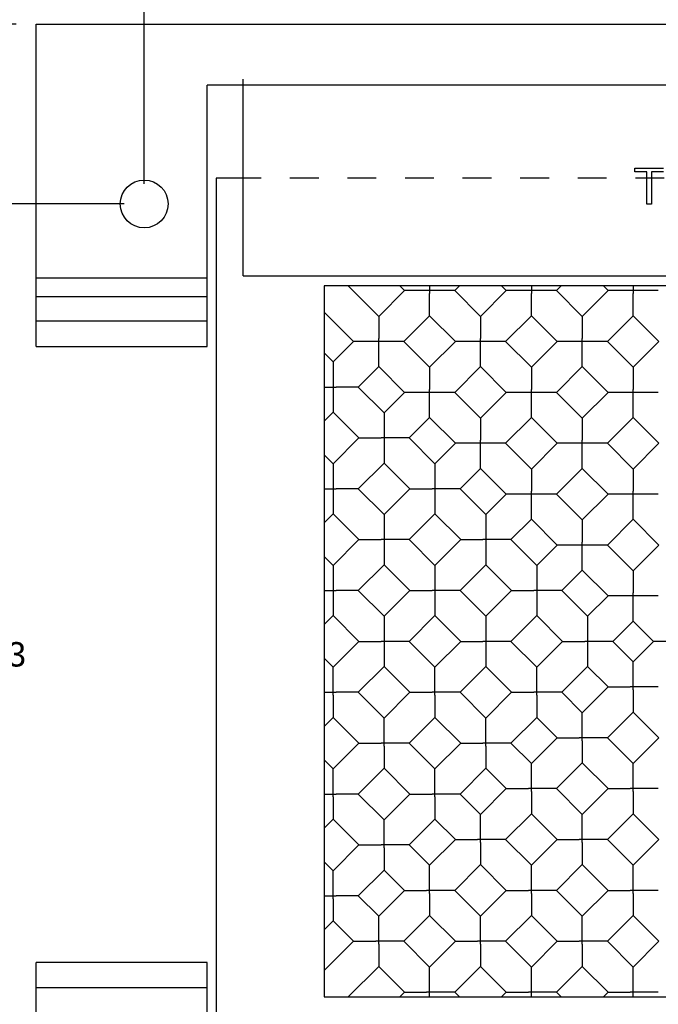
# Model space of a CAD drawing. Header units: inches. Extents: x 0 to 11, y 0 to 8.5.
# Tile 3 of 6: x 2.4 to 4.6, y 2.2 to 5.7. Entities that reach past the tile are written whole.
import ezdxf

# ---------------------------------------------------------------- set-up
doc = ezdxf.new("R2010")
doc.units = ezdxf.units.IN
doc.header["$LTSCALE"] = 0.605
doc.header["$MEASUREMENT"] = 0
doc.linetypes.add('HIDDEN', pattern=[0.2, 0.1, -0.1])
doc.layers.get('0').update_dxf_attribs({"linetype": 'CONTINUOUS'})
doc.layers.add('DEFAULT_2', color=8, linetype='HIDDEN')
doc.layers.add('DIMENSIONS', color=7, linetype='CONTINUOUS')
doc.styles.get("Standard").update_dxf_attribs({"font": 'arial.ttf'})
doc.dimstyles.new('DIMSTYLE_1', dxfattribs={"dimtxt": 0.085, "dimasz": 0.1, "dimexe": 0.09, "dimexo": 0.07, "dimgap": 0.0425, "dimtad": 0, "dimtih": 1, "dimtoh": 1, "dimzin": 4, "dimdsep": 46, "dimtxsty": 'Standard', "dimblk": '_FILLED', "dimblk1": '_FILLED', "dimblk2": '_FILLED', "dimcen": 0.09, "dimazin": 1, "dimtfac": 1, "dimtdec": 3, "dimtofl": 0, "dimtmove": 0, "dimatfit": 3, "dimldrblk": '_FILLED', "dimfxl": 0, "dimtolj": 1, "dimtzin": 4, "dimarcsym": 0})

# ---------------------------------------------------------------- blocks, each defined once
blk = doc.blocks.new('_FILLED')
at = {"color": 0, "linetype": 'ByBlock'}
blk.add_solid([(0, 0), (-1, 0.2), (-1, -0.2)], dxfattribs=at)
blk = doc.blocks.new('*D1')
at = {"layer": 'DIMENSIONS', "color": 2, "linetype": 'Continuous'}
for p, q in [((2.4775, 5.7062), (2.4775, 6.0461)), ((6.9775, 5.7062), (6.9775, 6.0461)), ((2.4775, 5.9561), (4.5695, 5.9561)), ((6.9775, 5.9561), (4.8855, 5.9561))]:
    blk.add_line(p, q, dxfattribs=at)
at = {"layer": 'DIMENSIONS', "color": 2, "linetype": 'Continuous', "xscale": 0.1, "yscale": 0.1, "zscale": 0.1, "rotation": 180}
blk.add_blockref('_FILLED', (2.4775, 5.9561), dxfattribs=at)
at = {"layer": 'DIMENSIONS', "color": 2, "linetype": 'Continuous', "xscale": 0.1, "yscale": 0.1, "zscale": 0.1}
blk.add_blockref('_FILLED', (6.9775, 5.9561), dxfattribs=at)
at = {"layer": 'DIMENSIONS', "color": 2, "linetype": 'Continuous', "insert": (4.7275, 5.9986), "char_height": 0.085, "width": 0.230985, "attachment_point": 2, "line_spacing_factor": 0.9}
blk.add_mtext('4.50', dxfattribs=at)
blk = doc.blocks.new('*D2')
at = {"layer": 'DIMENSIONS', "color": 2, "linetype": 'Continuous'}
for p, q in [((2.8525, 5.0812), (2.8525, 5.8707)), ((6.6025, 5.0812), (6.6025, 5.8707)), ((2.8525, 5.7807), (4.5695, 5.7807)), ((6.6025, 5.7807), (4.8855, 5.7807))]:
    blk.add_line(p, q, dxfattribs=at)
at = {"layer": 'DIMENSIONS', "color": 2, "linetype": 'Continuous', "xscale": 0.1, "yscale": 0.1, "zscale": 0.1, "rotation": 180}
blk.add_blockref('_FILLED', (2.8525, 5.7807), dxfattribs=at)
at = {"layer": 'DIMENSIONS', "color": 2, "linetype": 'Continuous', "xscale": 0.1, "yscale": 0.1, "zscale": 0.1}
blk.add_blockref('_FILLED', (6.6025, 5.7807), dxfattribs=at)
at = {"layer": 'DIMENSIONS', "color": 2, "linetype": 'Continuous', "insert": (4.7275, 5.8232), "char_height": 0.085, "width": 0.230985, "attachment_point": 2, "line_spacing_factor": 0.9}
blk.add_mtext('3.75', dxfattribs=at)
blk = doc.blocks.new('*D3')
at = {"layer": 'DIMENSIONS', "color": 2, "linetype": 'Continuous'}
for p, q in [((2.4075, 5.6362), (1.973, 5.6362)), ((2.063, 5.6362), (2.063, 3.6866)), ((2.063, 1.2562), (2.063, 3.5166)), ((2.4075, 1.2562), (1.973, 1.2562))]:
    blk.add_line(p, q, dxfattribs=at)
at = {"layer": 'DIMENSIONS', "color": 2, "linetype": 'Continuous', "xscale": 0.1, "yscale": 0.1, "zscale": 0.1}
for p, rotation in [((2.063, 5.6362), 90), ((2.063, 1.2562), 270)]:
    blk.add_blockref('_FILLED', p, dxfattribs=dict(at, rotation=rotation))
at = {"layer": 'DIMENSIONS', "color": 2, "linetype": 'Continuous', "insert": (2.063, 3.6441), "char_height": 0.085, "width": 0.230985, "attachment_point": 2, "line_spacing_factor": 0.9}
blk.add_mtext('4.38', dxfattribs=at)
blk = doc.blocks.new('*D4')
at = {"layer": 'DIMENSIONS', "color": 2, "linetype": 'Continuous'}
for p, q in [((2.7825, 5.0112), (2.236, 5.0112)), ((2.326, 5.0112), (2.326, 3.5312)), ((2.326, 1.8812), (2.326, 3.3612)), ((2.7825, 1.8812), (2.236, 1.8812))]:
    blk.add_line(p, q, dxfattribs=at)
at = {"layer": 'DIMENSIONS', "color": 2, "linetype": 'Continuous', "xscale": 0.1, "yscale": 0.1, "zscale": 0.1}
for p, rotation in [((2.326, 5.0112), 90), ((2.326, 1.8812), 270)]:
    blk.add_blockref('_FILLED', p, dxfattribs=dict(at, rotation=rotation))
at = {"layer": 'DIMENSIONS', "color": 2, "linetype": 'Continuous', "insert": (2.326, 3.4887), "char_height": 0.085, "width": 0.230985, "attachment_point": 2, "line_spacing_factor": 0.9}
blk.add_mtext('3.13', dxfattribs=at)

msp = doc.modelspace()

# ---------------------------------------------------------------- linework, layer by layer
at = {"color": 3, "linetype": 'Continuous'}
for p, q in [((2.4775, 4.5163), (2.4775, 5.6362)), ((2.4775, 5.6362), (6.9775, 5.6362)), ((3.1965, 4.7612), (3.1965, 5.4442)), ((3.0715, 4.5163), (3.0715, 5.4242)), ((6.3835, 5.4242), (3.0715, 5.4242)), ((3.1965, 4.7612), (6.2585, 4.7612)), ((2.4775, 4.7547), (3.0715, 4.7547)), ((3.0715, 4.6881), (2.4775, 4.6881)), ((3.0715, 4.6033), (2.4775, 4.6033)), ((2.4775, 4.5163), (3.0715, 4.5163)), ((2.4775, 1.2562), (2.4775, 2.376)), ((3.0715, 2.376), (2.4775, 2.376)), ((3.0715, 1.8412), (3.0715, 2.376)), ((2.4775, 2.289), (3.0715, 2.289))]:
    msp.add_line(p, q, dxfattribs=at)
at = {"color": 40, "linetype": 'Continuous'}
for p, q in [((4.5565, 5.1224), (4.5565, 5.1357)), ((4.5565, 5.1357), (4.6555, 5.1357)), ((4.5982, 5.1224), (4.5565, 5.1224)), ((4.5982, 5.0107), (4.5982, 5.1224)), ((4.6138, 5.1224), (4.6138, 5.0107)), ((4.6555, 5.1224), (4.6138, 5.1224)), ((4.6138, 5.0107), (4.5982, 5.0107))]:
    msp.add_line(p, q, dxfattribs=at)
at = {"color": 7, "linetype": 'Continuous'}
for p, q in [((3.1025, 5.1012), (3.1025, 1.8812)), ((3.1965, 5.1012), (3.1025, 5.1012)), ((3.4775, 4.7262), (3.4775, 2.2562)), ((5.9775, 4.7262), (3.4775, 4.7262)), ((3.5611, 4.7262), (3.6668, 4.6204)), ((3.7401, 4.7262), (3.7564, 4.7099)), ((3.8436, 4.7262), (3.8436, 4.6996)), ((3.9309, 4.7099), (3.9471, 4.7262)), ((4.0937, 4.7262), (4.1099, 4.7099)), ((4.1972, 4.7262), (4.1972, 4.6996)), ((4.2844, 4.7099), (4.3007, 4.7262)), ((4.4472, 4.7262), (4.4635, 4.7099)), ((4.5507, 4.7262), (4.5508, 4.6996)), ((3.6668, 4.6204), (3.7564, 4.7099)), ((3.7581, 4.7099), (3.7564, 4.7099)), ((3.9309, 4.7099), (3.7581, 4.7099)), ((3.8436, 4.6227), (3.8436, 4.6996)), ((3.9309, 4.7099), (4.0204, 4.6204)), ((4.0204, 4.6204), (4.1099, 4.7099)), ((4.1117, 4.7099), (4.1099, 4.7099)), ((4.2844, 4.7099), (4.1117, 4.7099)), ((4.1972, 4.6227), (4.1972, 4.6996)), ((4.2844, 4.7099), (4.3739, 4.6204)), ((4.3739, 4.6204), (4.4635, 4.7099)), ((4.4652, 4.7099), (4.4635, 4.7099)), ((4.638, 4.7099), (4.4652, 4.7099)), ((4.5507, 4.6227), (4.5508, 4.6996)), ((3.4775, 4.6352), (3.5796, 4.5331)), ((3.6668, 4.6204), (3.6668, 4.5435)), ((3.7541, 4.5331), (3.8436, 4.6227)), ((3.8436, 4.6227), (3.9331, 4.5331)), ((4.0204, 4.6204), (4.0204, 4.5435)), ((4.1076, 4.5331), (4.1972, 4.6227)), ((4.1972, 4.6227), (4.2867, 4.5331)), ((4.3739, 4.6204), (4.3739, 4.5435)), ((4.4612, 4.5331), (4.5507, 4.6227)), ((4.5507, 4.6227), (4.6403, 4.5331)), ((3.5087, 4.4623), (3.5796, 4.5331)), ((3.5813, 4.5331), (3.5796, 4.5331)), ((3.7541, 4.5331), (3.5813, 4.5331)), ((3.7541, 4.5331), (3.8436, 4.4436)), ((3.8436, 4.4436), (3.9331, 4.5331)), ((3.9349, 4.5331), (3.9331, 4.5331)), ((4.1076, 4.5331), (3.9349, 4.5331)), ((4.1076, 4.5331), (4.1972, 4.4436)), ((4.1972, 4.4436), (4.2867, 4.5331)), ((4.2884, 4.5331), (4.2867, 4.5331)), ((4.4612, 4.5331), (4.2884, 4.5331)), ((4.4612, 4.5331), (4.5507, 4.4436)), ((4.5507, 4.4436), (4.6403, 4.5331)), ((3.5087, 4.4623), (3.4775, 4.4935)), ((3.5087, 4.4623), (3.5088, 4.2895)), ((3.596, 4.375), (3.6668, 4.4459)), ((3.6668, 4.4459), (3.7564, 4.3564)), ((3.8436, 4.4436), (3.8436, 4.3667)), ((3.9309, 4.3564), (4.0204, 4.4459)), ((4.0204, 4.4459), (4.1099, 4.3564)), ((4.1972, 4.4436), (4.1971, 4.3667)), ((4.2844, 4.3564), (4.3739, 4.4459)), ((4.3739, 4.4459), (4.4635, 4.3564)), ((4.5507, 4.4436), (4.5507, 4.3667)), ((3.596, 4.375), (3.5191, 4.3751)), ((3.6855, 4.2855), (3.596, 4.375)), ((3.6855, 4.2855), (3.7564, 4.3564)), ((3.7581, 4.3564), (3.7564, 4.3564)), ((3.9309, 4.3564), (3.7581, 4.3564)), ((3.9309, 4.3564), (4.0204, 4.2668)), ((4.0204, 4.2668), (4.1099, 4.3564)), ((4.1117, 4.3564), (4.1099, 4.3564)), ((4.2844, 4.3564), (4.1117, 4.3564)), ((4.2844, 4.3564), (4.3739, 4.2668)), ((4.3739, 4.2668), (4.4635, 4.3564)), ((4.4652, 4.3564), (4.4635, 4.3564)), ((4.638, 4.3564), (4.4652, 4.3564)), ((3.4775, 4.2565), (3.5087, 4.2878)), ((3.5088, 4.2895), (3.5087, 4.2878)), ((3.5983, 4.1983), (3.5087, 4.2878)), ((3.6855, 4.2855), (3.6855, 4.1128)), ((3.7728, 4.1983), (3.8436, 4.2691)), ((3.8436, 4.2691), (3.9331, 4.1796)), ((4.0204, 4.2668), (4.0204, 4.1899)), ((4.1076, 4.1796), (4.1972, 4.2691)), ((4.1972, 4.2691), (4.2867, 4.1796)), ((4.3739, 4.2668), (4.3739, 4.1899)), ((4.4612, 4.1796), (4.5507, 4.2691)), ((4.5507, 4.2691), (4.6403, 4.1796)), ((3.5087, 4.1087), (3.5983, 4.1983)), ((3.5983, 4.1983), (3.6752, 4.1982)), ((3.8623, 4.1087), (3.7728, 4.1983)), ((3.8623, 4.1087), (3.9331, 4.1796)), ((3.9349, 4.1796), (3.9331, 4.1796)), ((4.1076, 4.1796), (3.9349, 4.1796)), ((4.1076, 4.1796), (4.1972, 4.0901)), ((4.1972, 4.0901), (4.2867, 4.1796)), ((4.2884, 4.1796), (4.2867, 4.1796)), ((4.4612, 4.1796), (4.2884, 4.1796)), ((4.4612, 4.1796), (4.5507, 4.0901)), ((4.5507, 4.0901), (4.6403, 4.1796)), ((3.5087, 4.1087), (3.4775, 4.14)), ((3.5087, 4.1087), (3.5088, 3.936)), ((3.596, 4.0215), (3.6855, 4.111)), ((3.6855, 4.1128), (3.6855, 4.111)), ((3.775, 4.0215), (3.6855, 4.111)), ((3.8623, 4.1087), (3.8623, 3.936)), ((3.9495, 4.0215), (4.0204, 4.0923)), ((4.0204, 4.0923), (4.1099, 4.0028)), ((4.1972, 4.0901), (4.1971, 4.0131)), ((4.2844, 4.0028), (4.3739, 4.0923)), ((4.3739, 4.0923), (4.4635, 4.0028)), ((4.5507, 4.0901), (4.5507, 4.0131)), ((3.596, 4.0215), (3.5191, 4.0215)), ((3.6855, 3.932), (3.596, 4.0215)), ((3.6855, 3.932), (3.775, 4.0215)), ((3.775, 4.0215), (3.852, 4.0215)), ((4.0391, 3.932), (3.9495, 4.0215)), ((4.0391, 3.932), (4.1099, 4.0028)), ((4.1117, 4.0028), (4.1099, 4.0028)), ((4.2844, 4.0028), (4.1117, 4.0028)), ((4.2844, 4.0028), (4.3739, 3.9133)), ((4.3739, 3.9133), (4.4635, 4.0028)), ((4.4652, 4.0028), (4.4635, 4.0028)), ((4.638, 4.0028), (4.4652, 4.0028)), ((3.5088, 3.936), (3.5087, 3.9342)), ((3.8623, 3.936), (3.8623, 3.9342)), ((3.4775, 3.903), (3.5087, 3.9342)), ((3.5983, 3.8447), (3.5087, 3.9342)), ((3.6855, 3.932), (3.6855, 3.7592)), ((3.7728, 3.8447), (3.8623, 3.9342)), ((3.9518, 3.8447), (3.8623, 3.9342)), ((4.0391, 3.932), (4.0391, 3.7592)), ((4.1263, 3.8447), (4.1972, 3.9156)), ((4.1972, 3.9156), (4.2867, 3.826)), ((4.3739, 3.9133), (4.3739, 3.8364)), ((4.4612, 3.826), (4.5507, 3.9156)), ((4.5507, 3.9156), (4.6403, 3.826)), ((3.5087, 3.7552), (3.5983, 3.8447)), ((3.5983, 3.8447), (3.6752, 3.8447)), ((3.8623, 3.7552), (3.7728, 3.8447)), ((3.8623, 3.7552), (3.9518, 3.8447)), ((3.9518, 3.8447), (4.0287, 3.8447)), ((4.2159, 3.7552), (4.1263, 3.8447)), ((4.2159, 3.7552), (4.2867, 3.826)), ((4.2884, 3.826), (4.2867, 3.826)), ((4.4612, 3.826), (4.2884, 3.826)), ((4.4612, 3.826), (4.5507, 3.7365)), ((4.5507, 3.7365), (4.6403, 3.826)), ((3.5087, 3.7552), (3.4775, 3.7864)), ((3.5087, 3.7552), (3.5088, 3.5824)), ((3.596, 3.6679), (3.6855, 3.7575)), ((3.6855, 3.7592), (3.6855, 3.7575)), ((3.775, 3.6679), (3.6855, 3.7575)), ((3.8623, 3.7552), (3.8623, 3.5824)), ((3.9495, 3.6679), (4.0391, 3.7575)), ((4.0391, 3.7592), (4.0391, 3.7575)), ((4.1286, 3.6679), (4.0391, 3.7575)), ((4.2159, 3.7552), (4.2159, 3.5824)), ((4.3031, 3.6679), (4.3739, 3.7388)), ((4.3739, 3.7388), (4.4635, 3.6493)), ((4.5507, 3.7365), (4.5507, 3.6596)), ((3.596, 3.6679), (3.5191, 3.668)), ((3.6855, 3.5784), (3.596, 3.6679)), ((3.6855, 3.5784), (3.775, 3.6679)), ((3.775, 3.6679), (3.852, 3.6679)), ((4.0391, 3.5784), (3.9495, 3.6679)), ((4.0391, 3.5784), (4.1286, 3.6679)), ((4.1286, 3.6679), (4.2055, 3.6679)), ((4.3926, 3.5784), (4.3031, 3.6679)), ((4.3926, 3.5784), (4.4635, 3.6493)), ((4.4652, 3.6492), (4.4635, 3.6493)), ((4.638, 3.6493), (4.4652, 3.6492)), ((3.4775, 3.5494), (3.5087, 3.5807)), ((3.5088, 3.5824), (3.5087, 3.5807)), ((3.5983, 3.4912), (3.5087, 3.5807)), ((3.6855, 3.5784), (3.6855, 3.4809)), ((3.7728, 3.4912), (3.8623, 3.5807)), ((3.8623, 3.5824), (3.8623, 3.5807)), ((3.9518, 3.4912), (3.8623, 3.5807)), ((4.0391, 3.5784), (4.0391, 3.4056)), ((4.1263, 3.4912), (4.2159, 3.5807)), ((4.2159, 3.5824), (4.2159, 3.5807)), ((4.3054, 3.4912), (4.2159, 3.5807)), ((4.3926, 3.5784), (4.3926, 3.4056)), ((4.4799, 3.4912), (4.5507, 3.562)), ((4.5507, 3.562), (4.6216, 3.4912)), ((3.5087, 3.4016), (3.5983, 3.4912)), ((3.5983, 3.4912), (3.6752, 3.4911)), ((3.8623, 3.4016), (3.7728, 3.4912)), ((3.8623, 3.4016), (3.9518, 3.4912)), ((3.9518, 3.4912), (4.0287, 3.4911)), ((4.2159, 3.4016), (4.1263, 3.4912)), ((4.2159, 3.4016), (4.3054, 3.4912)), ((4.3054, 3.4912), (4.3823, 3.4911)), ((4.5507, 3.4203), (4.4799, 3.4912)), ((4.5507, 3.4203), (4.6216, 3.4912)), ((4.6233, 3.4912), (4.6216, 3.4912)), ((4.7192, 3.4911), (4.6233, 3.4912)), ((3.6855, 3.4809), (3.6855, 3.4056)), ((3.5087, 3.4016), (3.4775, 3.4329)), ((3.5088, 3.3247), (3.5087, 3.4016)), ((3.596, 3.3144), (3.6855, 3.4039)), ((3.6855, 3.4056), (3.6855, 3.4039)), ((3.775, 3.3144), (3.6855, 3.4039)), ((3.8623, 3.3247), (3.8623, 3.4016)), ((3.9495, 3.3144), (4.0391, 3.4039)), ((4.0391, 3.4056), (4.0391, 3.4039)), ((4.1286, 3.3144), (4.0391, 3.4039)), ((4.2159, 3.3247), (4.2159, 3.4016)), ((4.3031, 3.3144), (4.3926, 3.4039)), ((4.3926, 3.4056), (4.3926, 3.4039)), ((4.4635, 3.3331), (4.3926, 3.4039)), ((4.5508, 3.3434), (4.5507, 3.4203)), ((3.5087, 3.3041), (3.5088, 3.3247)), ((3.8623, 3.3041), (3.8623, 3.3247)), ((4.2158, 3.3041), (4.2159, 3.3247)), ((4.3739, 3.2435), (4.4635, 3.3331)), ((4.4635, 3.3331), (4.5404, 3.333)), ((4.5507, 3.3228), (4.5508, 3.3434)), ((4.5507, 3.3228), (4.5507, 3.2475)), ((3.5087, 3.3041), (3.5088, 3.2289)), ((3.596, 3.3144), (3.5191, 3.3144)), ((3.6855, 3.2249), (3.596, 3.3144)), ((3.6855, 3.2249), (3.775, 3.3144)), ((3.775, 3.3144), (3.852, 3.3144)), ((3.8623, 3.3041), (3.8623, 3.2289)), ((4.0391, 3.2249), (3.9495, 3.3144)), ((4.0391, 3.2249), (4.1286, 3.3144)), ((4.1286, 3.3144), (4.2055, 3.3144)), ((4.2158, 3.3041), (4.2159, 3.2289)), ((4.3739, 3.2435), (4.3031, 3.3144)), ((3.4775, 3.1959), (3.5087, 3.2271)), ((3.5088, 3.2289), (3.5087, 3.2271)), ((3.5983, 3.1376), (3.5087, 3.2271)), ((3.6856, 3.1479), (3.6855, 3.2249)), ((3.7728, 3.1376), (3.8623, 3.2271)), ((3.8623, 3.2289), (3.8623, 3.2271)), ((3.9518, 3.1376), (3.8623, 3.2271)), ((4.0391, 3.1479), (4.0391, 3.2249)), ((4.1263, 3.1376), (4.2159, 3.2271)), ((4.2159, 3.2289), (4.2159, 3.2271)), ((4.2867, 3.1563), (4.2159, 3.2271)), ((4.374, 3.1666), (4.3739, 3.2435)), ((4.4612, 3.1563), (4.5507, 3.2458)), ((4.5507, 3.2475), (4.5507, 3.2458)), ((4.6403, 3.1563), (4.5507, 3.2458)), ((3.6855, 3.1273), (3.6856, 3.1479)), ((4.039, 3.1273), (4.0391, 3.1479)), ((4.1972, 3.0668), (4.2867, 3.1563)), ((4.2867, 3.1563), (4.3636, 3.1563)), ((4.3739, 3.146), (4.374, 3.1666)), ((4.5507, 3.0668), (4.4612, 3.1563)), ((4.5507, 3.0668), (4.6403, 3.1563)), ((3.5087, 3.0481), (3.5983, 3.1376)), ((3.5983, 3.1376), (3.6752, 3.1376)), ((3.6855, 3.1273), (3.6855, 3.0521)), ((3.8623, 3.0481), (3.7728, 3.1376)), ((3.8623, 3.0481), (3.9518, 3.1376)), ((3.9518, 3.1376), (4.0287, 3.1376)), ((4.039, 3.1273), (4.0391, 3.0521)), ((4.1972, 3.0668), (4.1263, 3.1376)), ((4.3739, 3.146), (4.374, 3.0708)), ((3.5087, 3.0481), (3.4775, 3.0793)), ((3.5088, 2.9712), (3.5087, 3.0481)), ((3.596, 2.9608), (3.6855, 3.0504)), ((3.6855, 3.0521), (3.6855, 3.0504)), ((3.775, 2.9608), (3.6855, 3.0504)), ((3.8623, 2.9712), (3.8623, 3.0481)), ((3.9495, 2.9608), (4.0391, 3.0504)), ((4.0391, 3.0521), (4.0391, 3.0504)), ((4.1099, 2.9795), (4.0391, 3.0504)), ((4.1972, 2.9899), (4.1972, 3.0668)), ((4.2844, 2.9795), (4.3739, 3.069)), ((4.374, 3.0708), (4.3739, 3.069)), ((4.4635, 2.9795), (4.3739, 3.069)), ((4.5508, 2.9899), (4.5507, 3.0668)), ((4.0204, 2.89), (4.1099, 2.9795)), ((4.1099, 2.9795), (4.1868, 2.9795)), ((4.1971, 2.9692), (4.1972, 2.9899)), ((4.3739, 2.89), (4.2844, 2.9795)), ((4.3739, 2.89), (4.4635, 2.9795)), ((4.4635, 2.9795), (4.5404, 2.9795)), ((4.5507, 2.9692), (4.5508, 2.9899)), ((3.5087, 2.9505), (3.5088, 2.9712)), ((3.5087, 2.9505), (3.5088, 2.8753)), ((3.596, 2.9608), (3.5191, 2.9609)), ((3.6855, 2.8713), (3.596, 2.9608)), ((3.6855, 2.8713), (3.775, 2.9608)), ((3.775, 2.9608), (3.852, 2.9608)), ((3.8623, 2.9505), (3.8623, 2.9712)), ((3.8623, 2.9505), (3.8623, 2.8753)), ((4.0204, 2.89), (3.9495, 2.9608)), ((4.1971, 2.9692), (4.1972, 2.894)), ((4.5507, 2.9692), (4.5507, 2.894)), ((3.5088, 2.8753), (3.5087, 2.8736)), ((3.8623, 2.8753), (3.8623, 2.8736)), ((4.0204, 2.8131), (4.0204, 2.89)), ((4.1076, 2.8027), (4.1972, 2.8923)), ((4.1972, 2.894), (4.1972, 2.8923)), ((4.2867, 2.8027), (4.1972, 2.8923)), ((4.374, 2.8131), (4.3739, 2.89)), ((4.4612, 2.8027), (4.5507, 2.8923)), ((4.5507, 2.894), (4.5507, 2.8923)), ((4.6403, 2.8027), (4.5507, 2.8923)), ((3.4775, 2.8423), (3.5087, 2.8736)), ((3.5983, 2.7841), (3.5087, 2.8736)), ((3.6856, 2.7944), (3.6855, 2.8713)), ((3.7728, 2.7841), (3.8623, 2.8736)), ((3.9331, 2.8027), (3.8623, 2.8736)), ((4.0204, 2.7924), (4.0204, 2.8131)), ((4.3739, 2.7924), (4.374, 2.8131)), ((3.5087, 2.6945), (3.5983, 2.7841)), ((3.5983, 2.7841), (3.6752, 2.784)), ((3.6855, 2.7737), (3.6856, 2.7944)), ((3.6855, 2.7737), (3.6855, 2.6985)), ((3.8436, 2.7132), (3.7728, 2.7841)), ((3.8436, 2.7132), (3.9331, 2.8027)), ((3.9331, 2.8027), (4.0101, 2.8027)), ((4.0204, 2.7924), (4.0204, 2.7172)), ((4.1972, 2.7132), (4.1076, 2.8027)), ((4.1972, 2.7132), (4.2867, 2.8027)), ((4.2867, 2.8027), (4.3636, 2.8027)), ((4.3739, 2.7924), (4.374, 2.7172)), ((4.5507, 2.7132), (4.4612, 2.8027)), ((4.5507, 2.7132), (4.6403, 2.8027)), ((3.5087, 2.6945), (3.4775, 2.7258)), ((3.8436, 2.6363), (3.8436, 2.7132)), ((3.9309, 2.626), (4.0204, 2.7155)), ((4.0204, 2.7172), (4.0204, 2.7155)), ((4.1099, 2.626), (4.0204, 2.7155)), ((4.1972, 2.6363), (4.1972, 2.7132)), ((4.2844, 2.626), (4.3739, 2.7155)), ((4.374, 2.7172), (4.3739, 2.7155)), ((4.4635, 2.626), (4.3739, 2.7155)), ((4.5508, 2.6363), (4.5507, 2.7132)), ((3.5088, 2.6176), (3.5087, 2.6945)), ((3.596, 2.6073), (3.6855, 2.6968)), ((3.6855, 2.6985), (3.6855, 2.6968)), ((3.7564, 2.626), (3.6855, 2.6968)), ((3.8436, 2.6156), (3.8436, 2.6363)), ((4.1971, 2.6156), (4.1972, 2.6363)), ((4.5507, 2.6156), (4.5508, 2.6363)), ((3.5087, 2.597), (3.5088, 2.6176)), ((3.596, 2.6073), (3.5191, 2.6073)), ((3.6668, 2.5364), (3.596, 2.6073)), ((3.6668, 2.5364), (3.7564, 2.626)), ((3.7564, 2.626), (3.8333, 2.6259)), ((3.8436, 2.6156), (3.8436, 2.5404)), ((4.0204, 2.5364), (3.9309, 2.626)), ((4.0204, 2.5364), (4.1099, 2.626)), ((4.1099, 2.626), (4.1868, 2.6259)), ((4.1971, 2.6156), (4.1972, 2.5404)), ((4.3739, 2.5364), (4.2844, 2.626)), ((4.3739, 2.5364), (4.4635, 2.626)), ((4.4635, 2.626), (4.5404, 2.6259)), ((4.5507, 2.6156), (4.5507, 2.5404)), ((3.5087, 2.597), (3.5088, 2.5218)), ((3.6669, 2.4595), (3.6668, 2.5364)), ((3.7541, 2.4492), (3.8436, 2.5387)), ((3.8436, 2.5404), (3.8436, 2.5387)), ((3.9331, 2.4492), (3.8436, 2.5387)), ((4.0204, 2.4595), (4.0204, 2.5364)), ((4.1076, 2.4492), (4.1972, 2.5387)), ((4.1972, 2.5404), (4.1972, 2.5387)), ((4.2867, 2.4492), (4.1972, 2.5387)), ((4.374, 2.4595), (4.3739, 2.5364)), ((4.4612, 2.4492), (4.5507, 2.5387)), ((4.5507, 2.5404), (4.5507, 2.5387)), ((4.6403, 2.4492), (4.5507, 2.5387)), ((3.4775, 2.4888), (3.5087, 2.52)), ((3.5088, 2.5218), (3.5087, 2.52)), ((3.5796, 2.4492), (3.5087, 2.52)), ((3.4775, 2.3471), (3.5796, 2.4492)), ((3.5796, 2.4492), (3.6565, 2.4491)), ((3.6668, 2.4389), (3.6669, 2.4595)), ((3.6668, 2.4389), (3.6668, 2.3637)), ((3.8436, 2.3597), (3.7541, 2.4492)), ((3.8436, 2.3597), (3.9331, 2.4492)), ((3.9331, 2.4492), (4.0101, 2.4491)), ((4.0204, 2.4389), (4.0204, 2.4595)), ((4.0204, 2.4389), (4.0204, 2.3637)), ((4.1972, 2.3597), (4.1076, 2.4492)), ((4.1972, 2.3597), (4.2867, 2.4492)), ((4.2867, 2.4492), (4.3636, 2.4491)), ((4.3739, 2.4389), (4.374, 2.4595)), ((4.3739, 2.4389), (4.374, 2.3637)), ((4.5507, 2.3597), (4.4612, 2.4492)), ((4.5507, 2.3597), (4.6403, 2.4492)), ((3.6668, 2.3619), (3.5611, 2.2562)), ((3.6668, 2.3637), (3.6668, 2.3619)), ((3.7564, 2.2724), (3.6668, 2.3619)), ((4.0204, 2.3619), (3.9309, 2.2724)), ((4.0204, 2.3637), (4.0204, 2.3619)), ((4.1099, 2.2724), (4.0204, 2.3619)), ((4.3739, 2.3619), (4.2844, 2.2724)), ((4.374, 2.3637), (4.3739, 2.3619)), ((4.4635, 2.2724), (4.3739, 2.3619)), ((3.8436, 2.2562), (3.8436, 2.3597)), ((4.1972, 2.2562), (4.1972, 2.3597)), ((4.5507, 2.2562), (4.5507, 2.3597)), ((3.7401, 2.2562), (3.7564, 2.2724)), ((3.7564, 2.2724), (3.8333, 2.2724)), ((3.9471, 2.2562), (3.9309, 2.2724)), ((4.0937, 2.2562), (4.1099, 2.2724)), ((4.1099, 2.2724), (4.1868, 2.2724)), ((4.3007, 2.2562), (4.2844, 2.2724)), ((4.4472, 2.2562), (4.4635, 2.2724)), ((4.4635, 2.2724), (4.5404, 2.2724)), ((3.4775, 2.2562), (5.9775, 2.2562))]:
    msp.add_line(p, q, dxfattribs=at)
for points in [[(3.6668, 4.4459), (3.6669, 4.5228), (3.6668, 4.5435)], [(4.0204, 4.4459), (4.0204, 4.5228), (4.0204, 4.5435)], [(4.3739, 4.4459), (4.374, 4.5228), (4.3739, 4.5435)], [(3.4775, 4.375), (3.5004, 4.375), (3.5191, 4.3751)], [(3.8436, 4.2691), (3.8436, 4.346), (3.8436, 4.3667)], [(4.1972, 4.2691), (4.1972, 4.346), (4.1971, 4.3667)], [(4.5507, 4.2691), (4.5508, 4.346), (4.5507, 4.3667)], [(3.7728, 4.1983), (3.6959, 4.1983), (3.6752, 4.1982)], [(4.0204, 4.0923), (4.0204, 4.1692), (4.0204, 4.1899)], [(4.3739, 4.0923), (4.374, 4.1692), (4.3739, 4.1899)], [(3.4775, 4.0215), (3.5004, 4.0215), (3.5191, 4.0215)], [(3.9495, 4.0215), (3.8726, 4.0215), (3.852, 4.0215)], [(4.1972, 3.9156), (4.1972, 3.9925), (4.1971, 4.0131)], [(4.5507, 3.9156), (4.5508, 3.9925), (4.5507, 4.0131)], [(3.7728, 3.8447), (3.6959, 3.8447), (3.6752, 3.8447)], [(4.1263, 3.8447), (4.0494, 3.8447), (4.0287, 3.8447)], [(4.3739, 3.7388), (4.374, 3.8157), (4.3739, 3.8364)], [(3.4775, 3.6679), (3.5004, 3.6679), (3.5191, 3.668)], [(3.9495, 3.6679), (3.8726, 3.668), (3.852, 3.6679)], [(4.3031, 3.6679), (4.2262, 3.668), (4.2055, 3.6679)], [(4.5507, 3.562), (4.5508, 3.6389), (4.5507, 3.6596)], [(3.7728, 3.4912), (3.6959, 3.4912), (3.6752, 3.4911)], [(4.1263, 3.4912), (4.0494, 3.4912), (4.0287, 3.4911)], [(4.4799, 3.4912), (4.403, 3.4912), (4.3823, 3.4911)], [(4.638, 3.3331), (4.5611, 3.3331), (4.5404, 3.333)], [(3.4775, 3.3144), (3.5004, 3.3144), (3.5191, 3.3144)], [(3.9495, 3.3144), (3.8726, 3.3144), (3.852, 3.3144)], [(4.3031, 3.3144), (4.2262, 3.3144), (4.2055, 3.3144)], [(4.4612, 3.1563), (4.3843, 3.1563), (4.3636, 3.1563)], [(3.7728, 3.1376), (3.6959, 3.1376), (3.6752, 3.1376)], [(4.1263, 3.1376), (4.0494, 3.1376), (4.0287, 3.1376)], [(4.2844, 2.9795), (4.2075, 2.9795), (4.1868, 2.9795)], [(4.638, 2.9795), (4.5611, 2.9795), (4.5404, 2.9795)], [(3.4775, 2.9608), (3.5004, 2.9608), (3.5191, 2.9609)], [(3.9495, 2.9608), (3.8726, 2.9609), (3.852, 2.9608)], [(3.7728, 2.7841), (3.6959, 2.7841), (3.6752, 2.784)], [(4.1076, 2.8027), (4.0307, 2.8028), (4.0101, 2.8027)], [(4.4612, 2.8027), (4.3843, 2.8028), (4.3636, 2.8027)], [(3.4775, 2.6073), (3.5004, 2.6073), (3.5191, 2.6073)], [(3.9309, 2.626), (3.854, 2.626), (3.8333, 2.6259)], [(4.2844, 2.626), (4.2075, 2.626), (4.1868, 2.6259)], [(4.638, 2.626), (4.5611, 2.626), (4.5404, 2.6259)], [(3.7541, 2.4492), (3.6772, 2.4492), (3.6565, 2.4491)], [(4.1076, 2.4492), (4.0307, 2.4492), (4.0101, 2.4491)], [(4.4612, 2.4492), (4.3843, 2.4492), (4.3636, 2.4491)], [(3.9309, 2.2724), (3.854, 2.2724), (3.8333, 2.2724)], [(4.2844, 2.2724), (4.2075, 2.2724), (4.1868, 2.2724)], [(4.638, 2.2724), (4.5611, 2.2724), (4.5404, 2.2724)]]:
    msp.add_lwpolyline(points, dxfattribs=at)
at = {"color": 3, "linetype": 'Continuous'}
msp.add_circle((2.8525, 5.0112), 0.083, dxfattribs=at)
at = {"layer": 'DEFAULT_2', "color": 8, "linetype": 'HIDDEN'}
msp.add_line((6.2585, 5.1012), (3.1965, 5.1012), dxfattribs=at)

# ---------------------------------------------------------------- dimensions: what is measured, and where the dimension line sits
at = {"layer": 'DIMENSIONS', "color": 2, "linetype": 'Continuous'}
dim = msp.add_linear_dim(base=(6.9775, 5.9561), p1=(2.4775, 5.6362), p2=(6.9775, 5.6362), dimstyle='DIMSTYLE_1', dxfattribs=at)
dim.commit()
dim.dimension.update_dxf_attribs({"geometry": '*D1', "text_midpoint": (4.7253, 5.9556), "dimtype": 160})
for base, p1, p2, angle, picture, middle in [((2.8525, 5.7807), (6.6025, 5.0112), (2.8525, 5.0112), 180, '*D2', (4.7277, 5.7802)), ((2.063, 1.2562), (2.4775, 5.6362), (2.4775, 1.2562), 270, '*D3', (2.0606, 3.6012)), ((2.326, 1.8812), (2.8525, 5.0112), (2.8525, 1.8812), 270, '*D4', (2.3259, 3.4457))]:
    dim = msp.add_linear_dim(base=base, p1=p1, p2=p2, angle=angle, dimstyle='DIMSTYLE_1', dxfattribs=at)
    dim.commit()
    dim.dimension.update_dxf_attribs({"geometry": picture, "text_midpoint": middle, "dimtype": 160})

doc.saveas('drawing.dxf')
